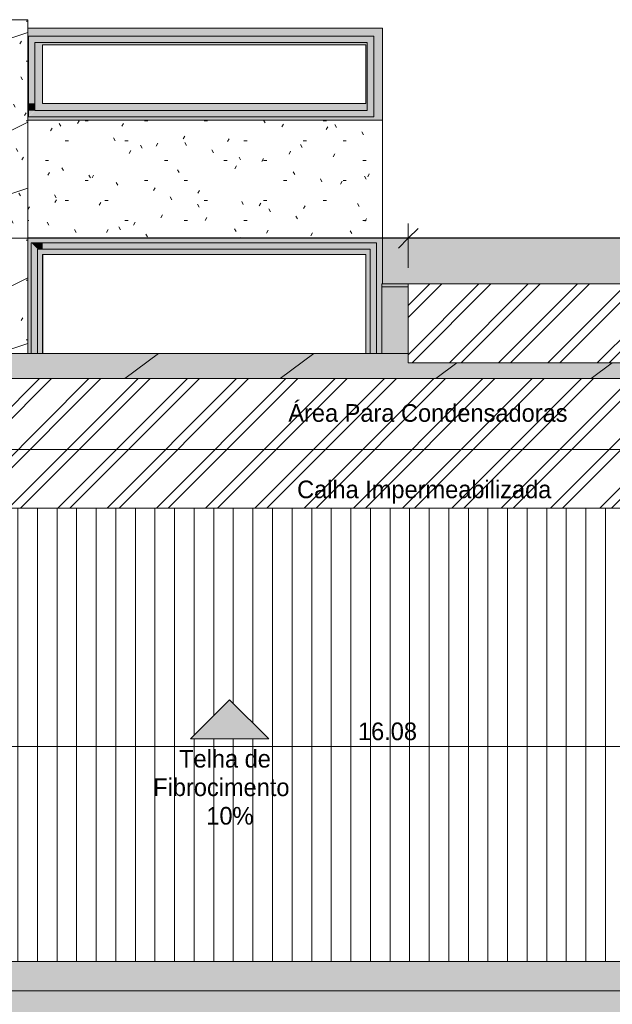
# Model space of a CAD drawing. Header units: millimetres. Extents: x -18260 to 188148, y -14086 to 2351883.
# Tile 245 of 256: x 111899 to 117950, y -1904 to 8144. Entities that reach past the tile are written whole.
import ezdxf

# ---------------------------------------------------------------- set-up
doc = ezdxf.new("R2010")
doc.units = ezdxf.units.MM
for name, color, linetype, lineweight in [('A-ANNO-DIMS', 211, 'Continuous', 9), ('A-ANNO-DIMS-100', 211, 'Continuous', 9), ('A-AREA', 32, 'Continuous', 9), ('A-DETL', 90, 'Continuous', 9), ('A-DETL-GENF', 92, 'Continuous', 50), ('A-DETL-THIN', 151, 'Continuous', 9), ('A-FLOR', 192, 'Continuous', 18), ('A-FLOR-PATT', 8, 'Continuous', 18), ('A-ROOF', 132, 'Continuous', 9), ('A-ROOF-OTLN', 132, 'Continuous', 9), ('A-ROOF-PATT', 132, 'Continuous', 9), ('A-WALL', 113, 'Continuous', 18), ('G-ANNO-TEXT', 231, 'Continuous', 9)]:
    doc.layers.add(name, color=color, linetype=linetype, lineweight=lineweight)
doc.styles.add('Century Gothic_3', font='GOTHIC.TTF', dxfattribs={"height": 180})
doc.dimstyles.new('1_8mm_Century_Gothic', dxfattribs={"dimscale": 304.8, "dimtxt": 187.950289, "dimasz": 0.656168, "dimexe": 0.492126, "dimexo": 0.0625, "dimgap": 0.049213, "dimtad": 1, "dimlfac": 0.001, "dimrnd": 0.01, "dimzin": 0, "dimdsep": 46, "dimtxsty": 'Century Gothic_3', "dimblk1": 'OBLIQUE', "dimblk2": 'OBLIQUE', "dimsah": 1, "dimcen": 0.09, "dimdle": 0.492126, "dimazin": 0, "dimtfac": 1, "dimtdec": 4, "dimtix": 1, "dimtmove": 0, "dimatfit": 3, "dimfxl": 0.984252, "dimfxlon": 1, "dimtvp": 1, "dimtolj": 1, "dimtzin": 0, "dimarcsym": 2})
pattern_1 = [(0, (0, 0), (812.8, 203.2), [33.528, -576.072, 33.528, -576.072, -3251.2]), (0, (0, 0), (812.8, 203.2), [-1219.2, 33.528, -1185.672, 33.528, -576.072, -1422.4]), (0, (0, 0), (812.8, 203.2), [-3048, 33.528, -372.872, 33.528, -982.472]), (120, (304.8, 101.6), (-582.3764, 602.3054), [33.528, -576.072, 33.528, -576.072, -3251.2]), (120, (304.8, 101.6), (-582.3764, 602.3054), [-1219.2, 33.528, -1185.672, 33.528, -576.072, -1422.4]), (120, (304.8, 101.6), (-582.3764, 602.3054), [-3048, 33.528, -372.872, 33.528, -982.472]), (240, (406.4, 508), (-230.4236, -805.5054), [33.528, -576.072, 33.528, -576.072, -3251.2]), (240, (406.4, 508), (-230.4236, -805.5054), [-1219.2, 33.528, -1185.672, 33.528, -576.072, -1422.4]), (240, (406.4, 508), (-230.4236, -805.5054), [-3048, 33.528, -372.872, 33.528, -982.472])]
pattern_2 = [(0, (2e-05, -3e-05), (812.8, 203.2), [33.528, -576.072, 33.528, -576.072, -3251.2]), (0, (2e-05, -3e-05), (812.8, 203.2), [-1219.2, 33.528, -1185.672, 33.528, -576.072, -1422.4]), (0, (2e-05, -3e-05), (812.8, 203.2), [-3048, 33.528, -372.872, 33.528, -982.472]), (120, (304.8, 101.6), (-582.3764, 602.3054), [33.528, -576.072, 33.528, -576.072, -3251.2]), (120, (304.8, 101.6), (-582.3764, 602.3054), [-1219.2, 33.528, -1185.672, 33.528, -576.072, -1422.4]), (120, (304.8, 101.6), (-582.3764, 602.3054), [-3048, 33.528, -372.872, 33.528, -982.472]), (240, (406.4, 508), (-230.4236, -805.5054), [33.528, -576.072, 33.528, -576.072, -3251.2]), (240, (406.4, 508), (-230.4236, -805.5054), [-1219.2, 33.528, -1185.672, 33.528, -576.072, -1422.4]), (240, (406.4, 508), (-230.4236, -805.5054), [-3048, 33.528, -372.872, 33.528, -982.472])]
pattern_3 = [(216.87, (635, 1587.5), (4762.4943, 3175.0085), [793.75, -7143.75]), (206.565, (1587.5, 1111.25), (-1587.501, -1587.5), [1774.88, -1774.88]), (198.435, (1587.5, 317.5), (-3174.997, -1587.503), [1004.02, -4016.09])]
pattern_4 = [(45, (103597.8, 0), (-251.447, 251.447), []), (45, (103597.8, 381), (-251.447, 251.447), [])]

# ---------------------------------------------------------------- blocks, each defined once
blk = doc.blocks.new('Cumeeira1 - Cumeeira-4038532-PLANTA DE IMPERMEABILIZAÇÃO - COBERTURA')
at = {"layer": 'A-ROOF', "lineweight": 5}
for points in [[(2183, -1826), (19471, -1826), (19471, -1526), (-15829, -1526), (-15829, -1826), (1998, -1826)], [(-15829, -2126), (19471, -2126), (19471, -1826), (-15829, -1826), (-15829, -2063)]]:
    blk.add_hatch(color=71, dxfattribs=at).paths.add_polyline_path(points)
at = {"layer": 'A-ROOF', "color": 90, "lineweight": 5}
for p, q in [((-15829, -1526), (19471, -1526)), ((-15829, -1826), (19471, -1826))]:
    blk.add_line(p, q, dxfattribs=at)
blk = doc.blocks.new('CHAPIM - CHAPIM-4060820-PLANTA DE IMPERMEABILIZAÇÃO - COBERTURA')
at = {"layer": 'A-ROOF-PATT', "lineweight": 5}
h = blk.add_hatch(dxfattribs=at)
h.set_pattern_fill('FP_31', color=71, style=0, pattern_type=2)
h.set_pattern_definition(pattern_2)
h.paths.add_polyline_path([(7352, -8341), (8116, -8341), (8116, -8321), (20251, -8321), (20251, 4739), (19999, 4739), (19999, 4642), (12269, 4642), (12269, 4739), (-8301, 4739), (-8301, 4642), (-16357, 4642), (-16357, 4739), (-16609, 4739), (-16608, -8321), (-4144, -8321), (-4144, -8341), (7167, -8341)])
h.paths.add_polyline_path([(-5017, -8165), (-16467, -8165), (-16467, 4482), (-4959, 4482), (-4959, 4472), (4031, 4472), (4031, 4482), (20109, 4482), (20109, -8165), (-4832, -8165)])
h = blk.add_hatch(dxfattribs=at)
h.set_pattern_fill('FP_30', color=71, style=0, pattern_type=2)
h.set_pattern_definition(pattern_3)
h.paths.add_polyline_path([(7352, -8341), (8116, -8341), (8116, -8321), (20251, -8321), (20251, 4739), (19999, 4739), (19999, 4642), (12269, 4642), (12269, 4739), (-8301, 4739), (-8301, 4642), (-16357, 4642), (-16357, 4739), (-16609, 4739), (-16608, -8321), (-4144, -8321), (-4144, -8341), (7167, -8341)])
h.paths.add_polyline_path([(-5017, -8165), (-16467, -8165), (-16467, 4482), (-4959, 4482), (-4959, 4472), (4031, 4472), (4031, 4482), (20109, 4482), (20109, -8165), (-4832, -8165)])
at = {"layer": 'A-ROOF-OTLN', "color": 90, "lineweight": 5}
blk.add_line((-8301, 4739), (12269, 4739), dxfattribs=at)
blk = doc.blocks.new('CHAPIM1 - CHAPIM-4061394-PLANTA DE IMPERMEABILIZAÇÃO - COBERTURA')
at = {"layer": 'A-ROOF-PATT', "lineweight": 5}
h = blk.add_hatch(dxfattribs=at)
h.set_pattern_fill('FP_31', color=71, style=0, pattern_type=2)
h.set_pattern_definition(pattern_2)
h.paths.add_polyline_path([(-4413, 4739), (-4228, 4739), (-4228, 7959), (8201, 7959), (8201, 4739), (8386, 4739), (8386, 8144), (-4413, 8144), (-4413, 4756)])
h = blk.add_hatch(dxfattribs=at)
h.set_pattern_fill('FP_30', color=71, style=0, pattern_type=2)
h.set_pattern_definition(pattern_3)
h.paths.add_polyline_path([(-4413, 4739), (-4228, 4739), (-4228, 7959), (8201, 7959), (8201, 4739), (8386, 4739), (8386, 8144), (-4413, 8144), (-4413, 4756)])
at = {"layer": 'A-ROOF-OTLN', "color": 90, "lineweight": 5}
for q in [(-4413, 8144), (8386, 4739)]:
    blk.add_line((8386, 8144), q, dxfattribs=at)
blk = doc.blocks.new('BE-PMSa-MOD-ARQ-CONEXAODOFUTURO-EX-000-R_rvt-3-PLANTA DE IMPERMEABILIZAÇÃO - COBERTURA')
at = {"layer": 'A-FLOR-PATT', "lineweight": 5}
h = blk.add_hatch(dxfattribs=at)
h.set_pattern_fill('FP_255', color=55, style=0, pattern_type=2)
h.set_pattern_definition([(0, (-485.54, 0), (810.403, 203.2), [33.429, -574.373, 33.429, -574.373, -3241.614]), (0, (-485.54, 0), (810.403, 203.2), [-1215.605, 33.429, -1182.176, 33.429, -574.373, -1418.206]), (0, (-485.54, 0), (810.403, 203.2), [-3039.013, 33.429, -371.773, 33.429, -979.575]), (119.927, (-181.64, 101.6), (-580.6612, 602.3034), [33.503, -575.648, -3857.957]), (119.927, (-181.64, 101.6), (-580.6612, 602.3034), [-609.15, 33.503, -575.648, -3248.806]), (119.927, (-181.64, 101.6), (-580.6612, 602.3034), [-1218.302, 33.503, -1184.8, -2030.504]), (119.927, (-181.64, 101.6), (-580.6612, 602.3034), [-2436.605, 33.503, -575.648, -1421.353]), (119.927, (-181.64, 101.6), (-580.6612, 602.3034), [-3045.756, 33.503, -372.597, -1015.252]), (119.927, (-181.64, 101.6), (-580.6612, 602.3034), [-3451.856, 33.503, -981.75]), (240.073, (-80.34, 508), (-229.7473, -805.5045), [33.503, -575.648, 33.503, -3824.454]), (240.073, (-80.34, 508), (-229.7473, -805.5045), [-642.654, -575.648, 33.503, -1184.799, -2030.504]), (240.073, (-80.34, 508), (-229.7473, -805.5045), [-2436.605, 33.503, -575.648, 33.503, -1387.849]), (240.073, (-80.34, 508), (-229.7473, -805.5045), [-3079.26, -372.597, 33.503, -981.75])])
h.paths.add_polyline_path([(9752, 5919), (12004, 5919), (12004, 7119), (8386, 7119), (8386, 5919), (8562, 5919)])
h = blk.add_hatch(dxfattribs=at)
h.set_pattern_fill('FP_2', color=55, style=0, pattern_type=2)
h.set_pattern_definition(pattern_1)
h.paths.add_polyline_path([(21231, -10126), (21231, 5919), (12004, 5918), (12004, 5447), (20269, 5447), (20269, 4281), (20299, 4281), (20299, 1531), (20269, 1531), (20269, 1144), (20299, 1144), (20299, -1606), (20269, -1606), (20269, -2040), (20299, -2040), (20299, -4790), (20269, -4790), (20269, -5274), (20299, -5274), (20299, -8024), (20269, -8024), (20269, -9313), (8116, -9313), (8116, -9126), (2121, -9126), (2121, -9313), (1851, -9313), (1851, -9126), (-4144, -9126), (-4144, -9313), (-16600, -9313), (-16600, -9309), (-16627, -9309), (-16627, -7987), (-16657, -7987), (-16656, -5237), (-16627, -5237), (-16627, -4803), (-16657, -4803), (-16656, -2053), (-16627, -2053), (-16627, -1621), (-16657, -1621), (-16656, 1129), (-16627, 1129), (-16627, 1534), (-16657, 1534), (-16656, 4292), (-16627, 4292), (-16627, 5479), (-16357, 5479), (-16357, 5447), (-8031, 5447), (-8031, 5919), (-17589, 5919), (-17589, -10126), (14705, -10126), (14705, -9780), (14699, -9780), (14699, -9763), (14682, -9764), (14671, -9768), (14666, -9781), (14666, -9856), (14671, -9865), (14677, -9868), (14678, -9869), (14678, -9881), (14674, -9882), (14663, -9878), (14654, -9869), (14652, -9860), (14652, -9856), (14651, -9856), (14652, -9781), (14654, -9770), (14655, -9764), (14667, -9753), (14683, -9748), (14699, -9748), (14699, -9732), (14705, -9732), (14705, -9706), (14755, -9706), (14755, -9755), (14795, -9755), (14796, -9757), (14812, -9757), (14811, -9816), (14810, -9816), (14811, -9818), (14811, -9819), (14811, -9821), (14827, -9827), (14827, -10126), (20089, -10126)])
h.paths.add_polyline_path([(14666, -9781), (14666, -9780), (14665, -9781)])
h = blk.add_hatch(dxfattribs=at)
h.set_pattern_fill('FP_2', color=133, style=0, pattern_type=2)
h.set_pattern_definition(pattern_1)
h.paths.add_polyline_path([(20269, 4642), (20269, 5417), (19999, 5417), (19999, 4739), (20251, 4739), (20251, 4642)])
h.paths.add_polyline_path([(-16627, 4642), (-16609, 4642), (-16609, 4739), (-16357, 4739), (-16357, 5298), (-8301, 5298), (-8301, 4739), (-8031, 4739), (-8031, 5417), (-16627, 5417), (-16627, 4690)])
h.paths.add_polyline_path([(11999, 4739), (12269, 4739), (12269, 5417), (11999, 5417), (11999, 4756)])
at = {"layer": 'A-ROOF-PATT', "lineweight": 5}
h = blk.add_hatch(dxfattribs=at)
h.set_pattern_fill('FP_252', color=71, style=0, pattern_type=2)
h.set_pattern_definition([(270, (480, 90.74), (200, 1e-14), [])])
h.paths.add_polyline_path([(-15589, -1467), (19231, -1467), (19231, 3159), (4271, 3159), (4271, 986), (-5199, 987), (-5199, 3159), (-15589, 3159), (-15589, -1328)])
h.paths.add_polyline_path([(10213, 805), (10045, 805), (10445, 1205), (10845, 805), (10236, 805)])
h.paths.add_polyline_path([(-10186, 965), (-10915, 965), (-10515, 1365), (-10115, 965)])
at = {"layer": 'A-WALL', "lineweight": 5}
for points in [[(8386, 7289), (8533, 7289), (8533, 7912), (8455, 7912), (8390, 7977), (8533, 7977), (8533, 8058), (8386, 8058), (8386, 7297)], [(11850, 7888), (11850, 7904), (11858, 7912), (11915, 7912), (11915, 7888), (12004, 7888), (12004, 8058), (8533, 8058), (8533, 7888), (11834, 7888)], [(8536, 4739), (8536, 5803), (8483, 5803), (8418, 5868), (8536, 5868), (8536, 5919), (8386, 5919), (8386, 4739), (8459, 4739)], [(8536, 5749), (11878, 5749), (11878, 5793), (11888, 5803), (11943, 5803), (11943, 5749), (12004, 5749), (12004, 5919), (8536, 5919)], [(11854, 4739), (11999, 4739), (11999, 5447), (12004, 5447), (12004, 5749), (11943, 5749), (11943, 5550), (11878, 5669), (11878, 5749), (11834, 5749), (11834, 4739)], [(12262, 5417), (12269, 5417), (12269, 5447), (11999, 5447), (11999, 5417), (12244, 5417)]]:
    blk.add_hatch(color=254, dxfattribs=at).paths.add_polyline_path(points)
h = blk.add_hatch(color=254, dxfattribs=at)
h.paths.add_polyline_path([(11850, 7217), (11850, 7273), (11915, 7208), (11915, 7152)])
h.paths.add_polyline_path([(11850, 7119), (12004, 7119), (12004, 7888), (11834, 7888), (11834, 7217), (11850, 7217), (11850, 7152), (11834, 7152), (11834, 7119)])
h = blk.add_hatch(color=254, dxfattribs=at)
h.paths.add_polyline_path([(11834, 7119), (11834, 7289), (8455, 7289), (8455, 7217), (8390, 7217), (8390, 7289), (8386, 7289), (8386, 7119), (11228, 7119)])
h.paths.add_polyline_path([(8395, 7152), (8390, 7152), (8455, 7217), (8460, 7217)])
at = {"layer": 'A-AREA', "color": 90, "lineweight": 5}
for p, q in [((8533, 7888), (8533, 7289)), ((11834, 7888), (8533, 7888)), ((11834, 7289), (11834, 7888)), ((8533, 7289), (11834, 7289)), ((8536, 5749), (11834, 5749)), ((8536, 5749), (8536, 4739)), ((11834, 4739), (11834, 5749)), ((11834, 5742), (11834, 4739))]:
    blk.add_line(p, q, dxfattribs=at)
at = {"layer": 'A-FLOR', "color": 250, "lineweight": 5}
for p, q in [((12004, 7119), (12004, 5919)), ((12004, 5919), (12004, 7119)), ((21231, 5919), (12004, 5919)), ((11999, 5417), (11999, 4739)), ((12269, 5417), (11999, 5417))]:
    blk.add_line(p, q, dxfattribs=at)
at = {"layer": 'A-WALL', "color": 250, "lineweight": 5}
for p, q in [((8533, 8058), (8386, 8058)), ((8533, 8058), (12004, 8058)), ((12004, 7888), (12004, 8058)), ((8533, 7888), (8533, 7289)), ((11834, 7888), (8533, 7888)), ((11834, 7289), (11834, 7888)), ((12004, 7888), (12004, 7119)), ((8533, 7289), (11834, 7289)), ((11834, 7119), (8386, 7119)), ((11834, 7119), (12004, 7119)), ((8536, 5919), (8386, 5919)), ((8536, 5919), (12004, 5919)), ((12004, 5749), (12004, 5919)), ((11834, 5749), (8536, 5749)), ((8536, 5749), (8536, 4739)), ((11834, 4739), (11834, 5749)), ((12004, 5749), (12004, 5447)), ((11999, 4739), (11999, 5447)), ((11999, 5447), (12269, 5447))]:
    blk.add_line(p, q, dxfattribs=at)
at = {"layer": 'A-ROOF', "color": 250, "lineweight": 5}
for name, p in [('CHAPIM1 - CHAPIM-4061394-PLANTA DE IMPERMEABILIZAÇÃO - COBERTURA', (0, 0)), ('CHAPIM - CHAPIM-4060820-PLANTA DE IMPERMEABILIZAÇÃO - COBERTURA', (0, 0)), ('Cumeeira1 - Cumeeira-4038532-PLANTA DE IMPERMEABILIZAÇÃO - COBERTURA', (0, 59))]:
    blk.add_blockref(name, p, dxfattribs=at)
blk = doc.blocks.new('DIMBLOCK2-PLANTA DE IMPERMEABILIZAÇÃO - COBERTURA')
at = {"layer": 'A-ANNO-DIMS-100', "transparency": 16777216}
for p, q in [((95297, 5613), (95297, 6063)), ((115867, 5613), (115867, 6063)), ((95297, 5913), (95397, 6013)), ((115867, 5913), (115967, 6013)), ((95297, 5913), (95197, 5813)), ((95297, 5913), (115867, 5913)), ((95297, 5913), (95297, 5613)), ((115867, 5913), (115767, 5813)), ((115867, 5913), (115867, 5613))]:
    blk.add_line(p, q, dxfattribs=at)
at = {"layer": 'A-ANNO-DIMS-100', "color": 0, "transparency": 16777216, "insert": (105267, 6158), "char_height": 180, "width": 755.38, "attachment_point": 1, "line_spacing_factor": 0.984502, "style": 'Century Gothic_3'}
blk.add_mtext('20.57', dxfattribs=at)
blk = doc.blocks.new('_Oblique')
at = {"color": 0, "linetype": 'ByBlock', "lineweight": -2}
blk.add_line((-0.5, -0.5), (0.5, 0.5), dxfattribs=at)
blk = doc.blocks.new('DIMBLOCK3-PLANTA DE IMPERMEABILIZAÇÃO - COBERTURA')
at = {"layer": 'A-ANNO-DIMS-100', "transparency": 16777216}
for p, q in [((115867, 5613), (115867, 6063)), ((123597, 5613), (123597, 6063)), ((115867, 5913), (115967, 6013)), ((123597, 5913), (123697, 6013)), ((115867, 5913), (115767, 5813)), ((115867, 5913), (123747, 5913)), ((115867, 5913), (115867, 5613)), ((123597, 5913), (123497, 5813)), ((123597, 5913), (123597, 5613))]:
    blk.add_line(p, q, dxfattribs=at)
at = {"layer": 'A-ANNO-DIMS-100', "color": 0, "transparency": 16777216, "insert": (119487, 6158), "char_height": 180, "width": 587.12, "attachment_point": 1, "line_spacing_factor": 0.984502, "style": 'Century Gothic_3'}
blk.add_mtext('7.73', dxfattribs=at)
blk = doc.blocks.new('DIMBLOCK15-PLANTA DE IMPERMEABILIZAÇÃO - COBERTURA')
at = {"layer": 'A-ANNO-DIMS-100', "transparency": 16777216}
for p, q in [((107629, 1027), (107629, 577)), ((107629, 727), (107629, 1027)), ((123707, 1027), (123707, 577)), ((123707, 727), (123707, 1027)), ((107629, 727), (107729, 827)), ((123707, 727), (123807, 827)), ((107629, 727), (107529, 627)), ((107629, 727), (123857, 727)), ((123707, 727), (123607, 627))]:
    blk.add_line(p, q, dxfattribs=at)
at = {"layer": 'A-ANNO-DIMS-100', "color": 0, "transparency": 16777216, "insert": (115353, 972), "char_height": 180, "width": 755.38, "attachment_point": 1, "line_spacing_factor": 0.984502, "style": 'Century Gothic_3'}
blk.add_mtext('16.08', dxfattribs=at)

msp = doc.modelspace()

# ---------------------------------------------------------------- hatches: boundary and pattern name
at = {"layer": 'A-DETL-GENF', "lineweight": 9}
h = msp.add_hatch(dxfattribs=at)
h.set_pattern_fill('FP_1', color=204, style=0, pattern_type=2)
h.set_pattern_definition(pattern_4)
h.paths.add_polyline_path([(123687.184, -9312.594), (123867.183, -9312.594), (123867.183, -8320.841), (111714.18, -8320.841), (111714.18, -9312.594), (123603.634, -9312.594)])
h.paths.add_polyline_path([(98765.776, -9308.841), (99454.18, -9308.841), (99454.18, -8320.841), (86971.181, -8320.841), (86971.181, -9308.841), (98581.173, -9308.841)])
h.paths.add_polyline_path([(118887.506, 4641.659), (123597.183, 4641.659), (123597.183, 5447.158), (115866.68, 5447.158), (115866.68, 4641.659), (118702.903, 4641.659)])
h = msp.add_hatch(dxfattribs=at)
h.set_pattern_fill('FP_1', color=160, style=0, pattern_type=2)
h.set_pattern_definition(pattern_4)
h.paths.add_polyline_path([(112795.606, -8165.326), (123707.183, -8165.326), (123707.183, 4481.659), (107629.182, 4481.659), (107629.182, 3159.159), (123069.182, 3159.159), (123069.182, -7308.341), (87769.182, -7308.341), (87769.182, 3159.159), (98639.182, 3159.159), (98639.182, 4481.659), (87131.174, 4481.659), (87131.174, -8165.326), (112611.003, -8165.326)])
at = {"layer": 'A-DETL-GENF'}
msp.add_hatch(color=170, dxfattribs=at).paths.add_polyline_path([(113642.761, 804.557), (114442.761, 804.557), (114042.761, 1204.557), (113649.398, 811.195)])
at = {"layer": 'A-WALL', "lineweight": 5}
for points in [[(112053.18, 7911.658), (112130.68, 7911.658), (112130.68, 7976.658), (111988.18, 7976.658)], [(111988.18, 7216.658), (112053.18, 7216.658), (112053.18, 7289.159), (111988.18, 7289.159)], [(112080.657, 5803.011), (112133.552, 5803.011), (112133.552, 5868.011), (112015.657, 5868.011)], [(115540.657, 5549.699), (115540.657, 5803.011), (115485.533, 5803.011), (115475.657, 5793.134), (115475.657, 5668.67)]]:
    msp.add_hatch(color=256, dxfattribs=at).paths.add_polyline_path(points)
h = msp.add_hatch(color=256, dxfattribs=at)
h.paths.add_polyline_path([(115513.18, 7151.658), (115513.18, 7207.661), (115448.18, 7272.661), (115448.18, 7216.658)])
h.paths.add_polyline_path([(115448.18, 7887.658), (115513.18, 7887.658), (115513.18, 7911.658), (115455.682, 7911.658), (115448.18, 7904.156), (115448.18, 7890.649)])
h = msp.add_hatch(color=256, dxfattribs=at)
h.paths.add_polyline_path([(115431.682, 7151.658), (115448.18, 7151.658), (115448.18, 7216.658), (115431.682, 7216.658), (115431.682, 7151.974)])
h.paths.add_polyline_path([(111993.179, 7151.658), (112058.179, 7216.658), (112053.18, 7216.658), (111988.18, 7151.658)])

# ---------------------------------------------------------------- linework, layer by layer
at = {"layer": 'A-DETL'}
for p, q in [((114042.761, 1204.557), (113642.761, 804.557)), ((114442.761, 804.557), (114042.761, 1204.557)), ((113642.761, 804.557), (114442.761, 804.557))]:
    msp.add_line(p, q, dxfattribs=at)
at = {"layer": 'A-DETL-THIN'}
for p, q in [((123597.183, 5447.158), (115866.68, 5447.158)), ((115866.68, 5447.158), (115866.68, 4641.659)), ((115866.68, 4641.659), (123597.183, 4641.659)), ((123707.183, 4481.659), (107629.182, 4481.659)), ((123707.183, 3759.159), (107699.182, 3759.159)), ((107629.182, 3159.159), (123069.182, 3159.159))]:
    msp.add_line(p, q, dxfattribs=at)
at = {"layer": 'A-FLOR'}
for p, q in [((115431.682, 7887.658), (112130.68, 7887.658)), ((112130.68, 7887.658), (112130.68, 7289.159)), ((115431.682, 7289.159), (115431.682, 7887.658)), ((112130.68, 7289.159), (115431.682, 7289.159)), ((115431.682, 5749.159), (112133.552, 5749.159)), ((112133.552, 5749.159), (112133.552, 4739.159)), ((115431.682, 4739.159), (115431.682, 5749.159))]:
    msp.add_line(p, q, dxfattribs=at)
at = {"layer": 'A-WALL'}
for p, q in [((111988.18, 7976.658), (115513.18, 7976.658)), ((111988.18, 7151.658), (111988.18, 7976.658)), ((115513.18, 7976.658), (115513.18, 7151.658)), ((115448.18, 7911.658), (112053.18, 7911.658)), ((112053.18, 7911.658), (112053.18, 7216.658)), ((115448.18, 7216.658), (115448.18, 7911.658)), ((115513.18, 7151.658), (111988.18, 7151.658)), ((112053.18, 7216.658), (115448.18, 7216.658)), ((112015.657, 5868.011), (115540.657, 5868.011)), ((112015.657, 4739.159), (112015.657, 5868.011)), ((115540.657, 5868.011), (115540.657, 4739.159)), ((115475.657, 5803.011), (112080.657, 5803.011)), ((112080.657, 5803.011), (112080.657, 4739.159)), ((115475.657, 4739.159), (115475.657, 5803.011))]:
    msp.add_line(p, q, dxfattribs=at)

# ---------------------------------------------------------------- block references
at = {"color": 50, "lineweight": 5}
msp.add_blockref('BE-PMSa-MOD-ARQ-CONEXAODOFUTURO-EX-000-R_rvt-3-PLANTA DE IMPERMEABILIZAÇÃO - COBERTURA', (103597.796, 0), dxfattribs=at)

# ---------------------------------------------------------------- texts
at = {"layer": 'G-ANNO-TEXT', "color": 7, "char_height": 180, "attachment_point": 1, "style": 'Century Gothic_3'}
for s, insert, width in [('Área Para Condensadoras', (114641.809, 4220.758), 3808.01562), ('Calha Impermeabilizada', (114731.309, 3440.758), 3591.56), ('Telha de ', (113526.886, 692.386), 1314.7675), ('Fibrocimento ', (113262.303, 401.344), 1956.1175), ('10%', (113804.699, 110.302), 569.19812)]:
    msp.add_mtext(s, dxfattribs=dict(at, insert=insert, width=width))

# ---------------------------------------------------------------- dimensions: what is measured, and where the dimension line sits
at = {"layer": 'A-ANNO-DIMS'}
for base, p1, p2, override, picture, middle in [((115866.68, 5912.652), (95296.682, 5612.652), (115866.68, 5612.652), {"dimpost": '<>', "dimfxl": 20569.998183}, 'DIMBLOCK2-PLANTA DE IMPERMEABILIZAÇÃO - COBERTURA', (105581.681, 6022.179)), ((123597.183, 5912.652), (115866.68, 5612.652), (123597.183, 5612.652), {"dimpost": '<>', "dimfxl": 7730.503489}, 'DIMBLOCK3-PLANTA DE IMPERMEABILIZAÇÃO - COBERTURA', (119731.931, 6022.179)), ((123707.183, 726.53), (107629.182, 1026.53), (123707.183, 1026.53), {"dimpost": '<>', "dimfxl": 16078.001671}, 'DIMBLOCK15-PLANTA DE IMPERMEABILIZAÇÃO - COBERTURA', (115668.182, 836.057))]:
    dim = msp.add_linear_dim(base=base, p1=p1, p2=p2, dimstyle='1_8mm_Century_Gothic', override=override, dxfattribs=at)
    dim.commit()
    dim.dimension.update_dxf_attribs({"geometry": picture, "text_midpoint": middle})

doc.saveas('drawing.dxf')
